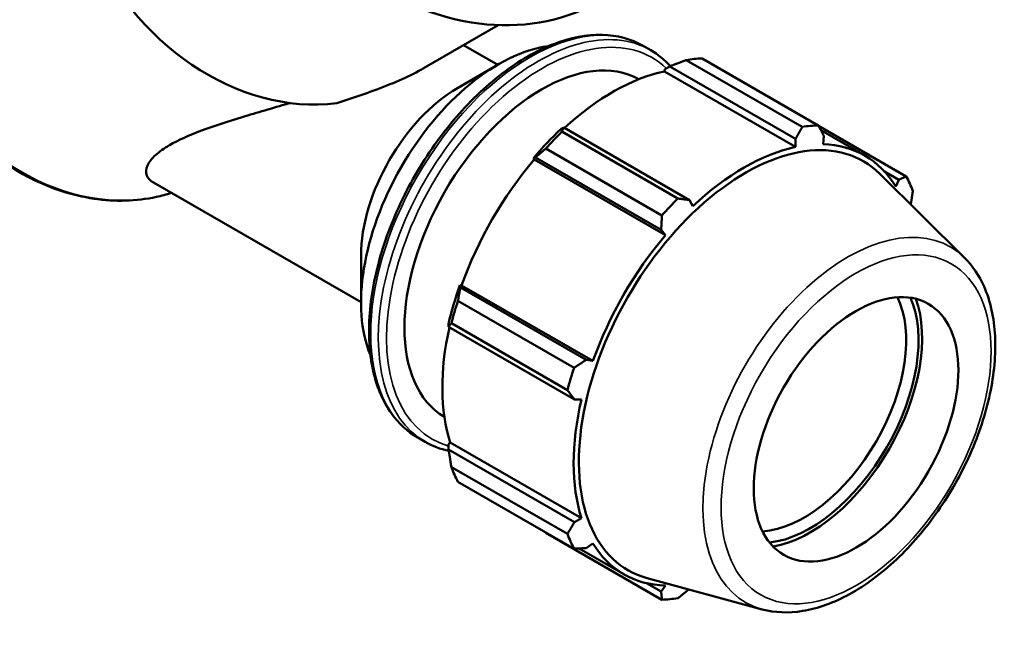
# Model space of a CAD drawing. Header units: millimetres. Extents: x 0 to 1099, y -440 to 851.
# Tile 10 of 11: x 885 to 1099, y 569 to 701. Entities that reach past the tile are written whole.
import ezdxf

# ---------------------------------------------------------------- set-up
doc = ezdxf.new("R2010")
doc.units = ezdxf.units.MM
doc.layers.add('Visible (ANSI)', color=7, linetype='Continuous', lineweight=50)
doc.layers.add('Visible Narrow (ANSI)', color=7, linetype='Continuous', lineweight=35)

msp = doc.modelspace()

# ---------------------------------------------------------------- linework, layer by layer
at = {"layer": 'Visible (ANSI)'}
for p, q in [((972.587, 690.68), (988.641, 699.997)), ((981.158, 695.654), (988.568, 691.387)), ((1020.213, 695.491), (1021.866, 694.539)), ((1054.861, 677.859), (1029.597, 692.407)), ((1033.085, 692.745), (1058.349, 678.197)), ((979.813, 686.307), (988.666, 691.445)), ((1024.845, 689.938), (1024.965, 690.448)), ((1024.965, 690.448), (1026.004, 691.007)), ((1026.004, 691.007), (1053.386, 675.239)), ((1024.845, 689.938), (1053.415, 673.486)), ((1002.938, 677.725), (1002.379, 677.442)), ((1030.32, 661.956), (1002.938, 677.725)), ((1077.48, 667.094), (1058.412, 678.075)), ((1002.541, 676.827), (1027.806, 662.278)), ((1053.386, 675.239), (1053.415, 673.486)), ((1058.904, 677.122), (1068.464, 671.617)), ((1059.398, 674.066), (1059.562, 675.838)), ((1024.318, 658.599), (999.054, 673.148)), ((996.331, 671.063), (996.761, 671.21)), ((996.516, 670.759), (996.331, 671.063)), ((996.516, 670.759), (1025.086, 654.307)), ((996.761, 671.21), (1024.143, 655.442)), ((1090.184, 649.388), (1071.716, 667.663)), ((1072.749, 668.172), (1075.873, 666.373)), ((913.621, 665.754), (958.818, 639.727)), ((1075.873, 666.373), (1075.199, 664.897)), ((1031.069, 660.618), (1030.32, 661.956)), ((1024.143, 655.442), (1025.086, 654.307)), ((958.818, 649.848), (958.818, 639.613)), ((980.451, 642.959), (980.361, 643.401)), ((980.361, 643.401), (980.715, 643.392)), ((1007.833, 627.191), (980.451, 642.959)), ((980.715, 643.392), (1009.285, 626.94)), ((979.922, 640.012), (1005.187, 625.463)), ((977.856, 634.966), (977.893, 634.345)), ((977.893, 634.345), (1005.274, 618.577)), ((1003.742, 620.599), (978.478, 635.148)), ((1009.285, 626.94), (1007.833, 627.191)), ((1005.274, 618.577), (1006.807, 618.594)), ((971.153, 610.297), (972.806, 609.345)), ((977.856, 608.853), (978.237, 609.211)), ((977.893, 607.676), (977.856, 608.853)), ((978.237, 609.211), (1006.807, 592.759)), ((1005.274, 591.908), (977.893, 607.676)), ((978.478, 603.866), (1003.742, 589.317)), ((1005.187, 586.117), (979.922, 600.666)), ((1006.807, 592.759), (1005.274, 591.908)), ((999.054, 589.563), (1024.318, 575.014)), ((1007.833, 586.24), (1009.285, 587.268)), ((1006.265, 586.166), (1016.021, 580.548)), ((1024.143, 576.775), (1020.942, 578.618)), ((1046.148, 572.919), (1021.072, 579.719)), ((1025.086, 578.098), (1024.143, 576.775))]:
    msp.add_line(p, q, dxfattribs=at)
for centre, major_axis, ratio, start_param, end_param in [((981.297, 757.171), (-30.004, 51.703), 0.8159693, 0, 3.1415927), ((940.615, 733.562), (-26.67, 45.958), 0.8159693, 0, 2.8089775), ((988.782, 656.868), (-21.146, -36.721), 0.5780931, 3.5570298, 5.8677482), ((998.227, 651.429), (21.146, 36.721), 0.5780931, 0.005661, 3.1359316), ((1016.069, 641.154), (28.195, 48.962), 0.5780931, 0.3435016, 0.4380292), ((1013.672, 642.535), (26.222, 45.535), 0.5780931, 0.4780318, 1.0719493), ((979.895, 661.986), (-14.875, -25.83), 0.5780931, 3.9289245, 5.4958534), ((1013.672, 642.535), (-26.504, -46.024), 0.5780931, 4.2304897, 4.4050227), ((1041.334, 626.606), (28.195, 48.962), 0.5780931, 0.3435016, 0.4380292), ((1016.069, 641.154), (28.195, 48.962), 0.5780931, 1.1288997, 1.2234273), ((1042.522, 625.921), (25.614, 44.479), 0.5780931, 6.1320197, 9.5759436), ((1042.242, 626.082), (-26.222, -45.535), 0.5780931, 3.6196245, 4.2304897), ((1042.242, 626.082), (26.222, 45.535), 0.5780931, 5.975819, 6.5866842), ((1013.672, 642.535), (26.222, 45.535), 0.5780931, 1.26343, 1.8742952), ((1041.334, 626.606), (28.195, 48.962), 0.5780931, 5.8412887, 5.9358163), ((1041.334, 626.606), (-28.195, -48.962), 0.5780931, 4.2704924, 4.36502), ((1042.242, 626.082), (-26.222, -45.535), 0.5780931, 4.4050227, 5.0158879), ((1013.672, 642.535), (-26.504, -46.024), 0.5780931, 5.0158879, 5.1904208), ((1055.21, 618.615), (15.72, 27.297), 0.5780931, 3.5095845, 5.9151935), ((1016.069, 641.154), (28.195, 48.962), 0.5780931, 1.9142979, 2.0088255), ((1056.546, 617.845), (16.663, 28.935), 0.5780931, 3.5436098, 5.8811682), ((1056.546, 617.845), (17.222, 29.907), 0.5780931, 3.590215, 5.834563), ((1013.672, 642.535), (26.222, 45.535), 0.5780931, 2.0656152, 2.6596934), ((1041.334, 626.606), (-28.195, -48.962), 0.5780931, 5.0558906, 5.1504181), ((1042.242, 626.082), (-26.222, -45.535), 0.5780931, 5.1904208, 5.8012861), ((1016.069, 641.154), (-28.195, -48.962), 0.5780931, 5.8412887, 5.9358163), ((1041.334, 626.606), (-28.195, -48.962), 0.5780931, 5.8412887, 5.9358163), ((1042.242, 626.082), (-26.222, -45.535), 0.5780931, 5.975819, 6.5866842), ((1041.334, 626.606), (-28.195, -48.962), 0.5780931, 0.3435016, 0.4380292)]:
    msp.add_ellipse(centre, major_axis=major_axis, ratio=ratio, start_param=start_param, end_param=end_param, dxfattribs=at)
msp.add_ellipse((1066.564, 612.076), major_axis=(-15.72, -27.297), ratio=0.5780931, dxfattribs=at)
for points, knots in [([(874.253, 752.646), (870.501, 750.468), (867.174, 747.564), (861.688, 740.587), (859.538, 736.51), (856.618, 727.572), (855.865, 722.704), (855.839, 712.67), (856.578, 707.505), (859.478, 697.41), (861.642, 692.483), (867.177, 683.372), (870.547, 679.19), (878.158, 671.998), (882.397, 668.988), (891.313, 664.461), (895.988, 662.938), (905.283, 661.553), (909.902, 661.677), (915.38, 662.861), (916.471, 663.153), (917.543, 663.496)], [4.7151184, 4.7151184, 4.7151184, 4.7151184, 5.0290191, 5.0290191, 5.3450479, 5.3450479, 5.6649141, 5.6649141, 5.9872596, 5.9872596, 6.3105437, 6.3105437, 6.6340145, 6.6340145, 6.9572205, 6.9572205, 7.279299, 7.279299, 7.5985804, 7.5985804, 7.6794905, 7.6794905, 7.6794905, 7.6794905]), ([(1020.213, 695.491), (1017.585, 697.004), (1014.557, 697.813), (1007.971, 697.973), (1004.398, 697.283), (997.033, 694.452), (993.235, 692.271), (985.853, 686.65), (982.272, 683.206), (975.69, 675.42), (972.69, 671.081), (967.563, 661.94), (965.437, 657.14), (962.27, 647.55), (961.23, 642.761), (960.356, 633.661), (960.524, 629.352), (962.086, 621.662), (963.478, 618.276), (967.007, 613.348), (968.935, 611.574), (971.153, 610.297)], [5.4997209, 5.4997209, 5.4997209, 5.4997209, 5.804372, 5.804372, 6.1190089, 6.1190089, 6.4424578, 6.4424578, 6.7666833, 6.7666833, 7.0901839, 7.0901839, 7.4134007, 7.4134007, 7.7369762, 7.7369762, 8.0612676, 8.0612676, 8.384226, 8.384226, 8.6413135, 8.6413135, 8.6413135, 8.6413135]), ([(972.587, 690.68), (972.553, 690.661), (972.519, 690.641), (971.091, 689.819), (969.494, 689.026), (966.045, 687.486), (964.193, 686.74), (959.401, 684.939), (956.399, 683.927), (953.579, 683.017)], [6.2514338, 6.2514338, 6.2514338, 6.2514338, 6.2659483, 6.2659483, 6.857269, 6.857269, 7.4485898, 7.4485898, 8.3518774, 8.3518774, 8.3518774, 8.3518774]), ([(943.374, 683.053), (943.242, 683.015), (943.11, 682.976), (939.525, 681.932), (936.165, 680.971), (929.805, 679.039), (926.81, 678.07), (921.43, 676.047), (919.043, 674.99), (915.984, 673.215), (914.951, 672.502), (913.299, 671.008), (912.683, 670.226), (912.02, 668.698), (911.974, 667.95), (912.45, 666.68), (912.937, 666.149), (913.621, 665.754)], [-13.3610016, -13.3610016, -13.3610016, -13.3610016, -13.3165879, -13.3165879, -12.1560313, -12.1560313, -10.9954746, -10.9954746, -9.834918, -9.834918, -9.1601704, -9.1601704, -8.4854227, -8.4854227, -7.8106751, -7.8106751, -7.1761484, -7.1761484, -7.1761484, -7.1761484]), ([(1046.148, 572.919), (1048.914, 572.169), (1051.902, 572.074), (1058.298, 573.112), (1061.726, 574.363), (1068.621, 578.132), (1072.086, 580.703), (1078.615, 586.849), (1081.677, 590.423), (1087.107, 598.197), (1089.477, 602.394), (1093.308, 611.016), (1094.769, 615.44), (1096.624, 624.115), (1097.014, 628.364), (1096.617, 636.279), (1095.83, 639.95), (1093.355, 645.532), (1091.937, 647.654), (1090.184, 649.388)], [2.5092938, 2.5092938, 2.5092938, 2.5092938, 2.7980291, 2.7980291, 3.1162465, 3.1162465, 3.447868, 3.447868, 3.7788264, 3.7788264, 4.1081571, 4.1081571, 4.4375704, 4.4375704, 4.7687038, 4.7687038, 5.100029, 5.100029, 5.3485553, 5.3485553, 5.3485553, 5.3485553])]:
    msp.add_open_spline(points, degree=3, knots=knots, dxfattribs=at)
for points in [[(1026.155, 691.067), (1024.892, 692.458), (1023.452, 693.625), (1021.866, 694.539)], [(972.806, 609.345), (974.385, 608.436), (976.109, 607.778), (977.936, 607.384)]]:
    msp.add_open_spline(points, degree=3, dxfattribs=at)
for points, weights in [([(1026.004, 691.007), (1027.748, 691.702), (1029.597, 692.407)], [1.00494732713, 1.00941275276, 1.01307034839]), ([(1002.541, 676.827), (1002.728, 677.294), (1002.938, 677.725)], [1.01307034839, 1.00941275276, 1.00494732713]), ([(1053.386, 675.239), (1054.114, 676.519), (1054.861, 677.859)], [1.00116312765, 1.0009900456, 1]), ([(1058.349, 678.197), (1058.973, 676.99), (1059.562, 675.838)], [1, 1.0009900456, 1.00116312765]), ([(996.761, 671.21), (997.868, 672.168), (999.054, 673.148)], [1.00494732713, 1.00941275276, 1.01307034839]), ([(1075.873, 666.373), (1076.665, 666.723), (1077.48, 667.094)], [1.00116312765, 1.0009900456, 1]), ([(1027.806, 662.278), (1029.093, 662.111), (1030.32, 661.956)], [1, 1.0009900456, 1.00116312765]), ([(1078.925, 663.894), (1078.7, 662.405), (1078.474, 660.976)], [1, 1.00090416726, 1.00112695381]), ([(1024.143, 655.442), (1024.234, 656.985), (1024.318, 658.599)], [1.00116312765, 1.0009900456, 1]), ([(979.922, 640.012), (980.176, 641.525), (980.451, 642.959)], [1.01307034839, 1.00941275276, 1.00494732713]), ([(977.893, 634.345), (978.164, 634.747), (978.478, 635.148)], [1.00494732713, 1.00941275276, 1.01307034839]), ([(1005.187, 625.463), (1006.542, 626.342), (1007.833, 627.191)], [1, 1.0009900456, 1.00116312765]), ([(1005.274, 618.577), (1004.529, 619.564), (1003.742, 620.599)], [1.00116312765, 1.0009900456, 1]), ([(978.478, 603.866), (978.164, 605.819), (977.893, 607.676)], [1.01307034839, 1.00941275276, 1.00494732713]), ([(1003.742, 589.317), (1004.529, 590.636), (1005.274, 591.908)], [1, 1.0009900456, 1.00116312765]), ([(999.054, 589.563), (998.994, 589.64), (998.934, 589.717)], [1.01307034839, 1.01288512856, 1.01269783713]), ([(1007.833, 586.24), (1006.542, 586.177), (1005.187, 586.117)], [1.00116312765, 1.0009900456, 1]), ([(1024.318, 575.014), (1024.234, 575.91), (1024.143, 576.775)], [1, 1.0009900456, 1.00116312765]), ([(1030.17, 577.252), (1029.015, 576.318), (1027.806, 575.353)], [1.00113893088, 1.00092956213, 1])]:
    msp.add_rational_spline(points, weights, degree=2, dxfattribs=at)
at = {"layer": 'Visible Narrow (ANSI)'}
for centre, major_axis, ratio, start_param, end_param in [((899.256, 709.56), (25.004, -43.085), 0.8159693, 3.1415927, 6.1022322), ((997.336, 651.942), (24.53, 42.597), 0.5780931, 0, 3.1415927), ((995.683, 652.894), (-24.53, -42.597), 0.5780931, 3.1415927, 6.2831853), ((998.227, 651.429), (-23.901, -41.505), 0.5780931, 3.0015121, 6.4217775), ((1064.799, 613.092), (22.272, 38.676), 0.5780931, 6.1320197, 9.5759436)]:
    msp.add_ellipse(centre, major_axis=major_axis, ratio=ratio, start_param=start_param, end_param=end_param, dxfattribs=at)
msp.add_ellipse((1066.564, 612.076), major_axis=(-20.734, -36.006), ratio=0.5780931, dxfattribs=at)

doc.saveas('drawing.dxf')
